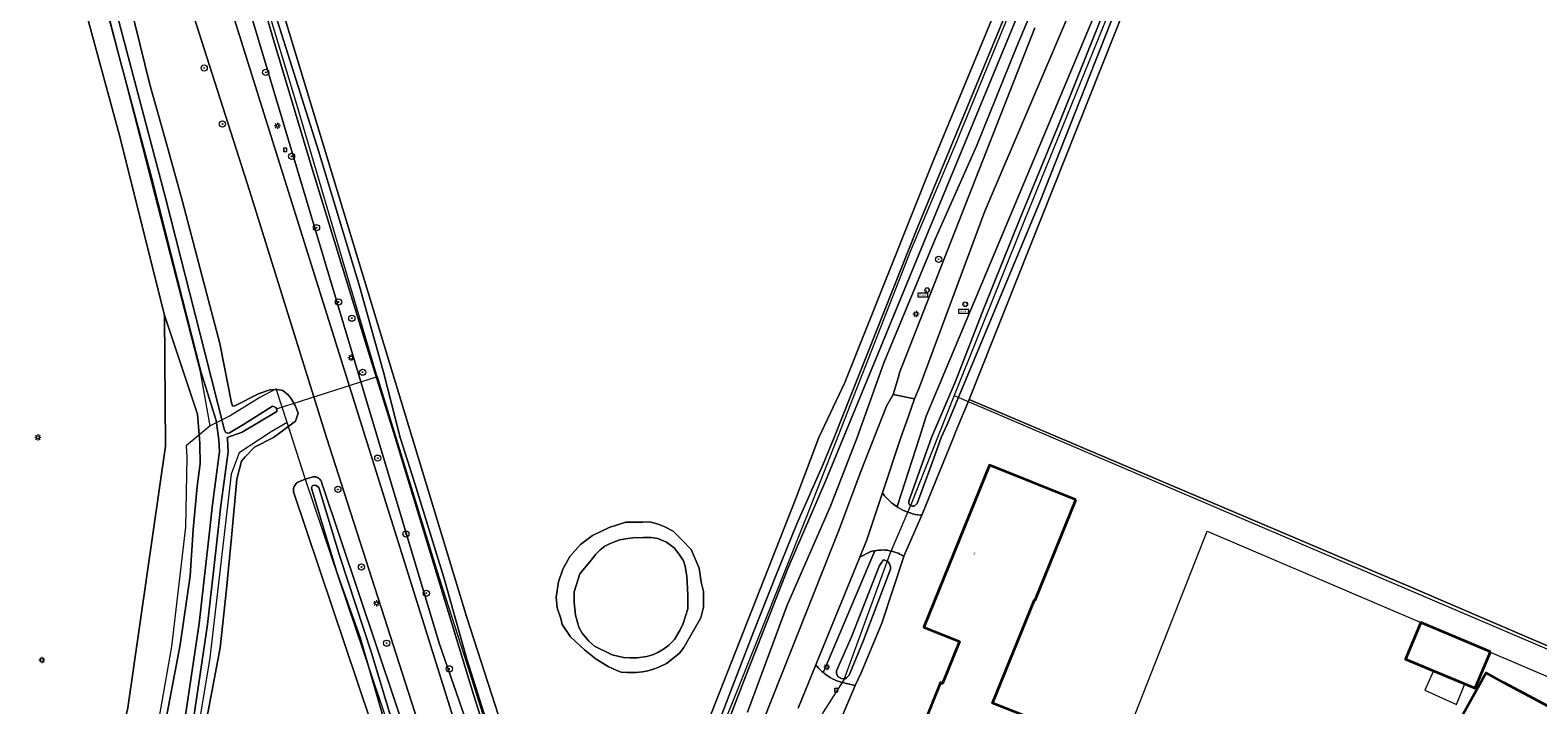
# Model space of a CAD drawing. Header units: metres. Extents: x 250001 to 257773, y 598992 to 609118.
# Tile 187 of 256: x 251546 to 251741, y 601965 to 602053. Entities that reach past the tile are written whole.
import ezdxf
from ezdxf.enums import TextEntityAlignment as Align
from ezdxf.lldxf.tags import DXFTag

# ---------------------------------------------------------------- set-up
doc = ezdxf.new("R2010")
doc.units = ezdxf.units.M
for name, color, linetype, lineweight in [('B-WE-GR-BOOM-S', 252, 'Continuous', 25), ('B-WE-GR-GRAS-GV', 252, 'Continuous', 13), ('B-WE-GR-GROENVOORZIENING-GV', 252, 'Continuous', 18), ('B-WE-KG-GRENS_PERCEEL-G', 150, 'KG-PERCEEL', 18), ('B-WE-KL-ET_LS_OV_LICHTMAST-S', 252, 'Continuous', 25), ('B-WE-KW-KUNSTWERK_DUIKER-G', 252, 'Continuous', 18), ('B-WE-OG-BEBOUWING-GV', 1, 'Continuous', 35), ('B-WE-OG-BEBOUWING-T18', 7, 'Continuous', 18), ('B-WE-OG-BEBOUWING_LUIFEL-GV', 1, 'Continuous', 18), ('B-WE-OG-TERREIN_ERF-GV', 7, 'Continuous', 18), ('B-WE-OG-WATER-GV', 252, 'Continuous', 18), ('B-WE-OG-WATER_SLOOT-GV', 252, 'Continuous', 18), ('B-WE-RI-GWA_RIOOLPUT-S', 252, 'Continuous', 25), ('B-WE-VH-VERHARDING_GESLOTEN-GV', 252, 'Continuous', 18), ('B-WE-VH-VERHARDING_OPEN-GV', 252, 'Continuous', 18), ('B-WE-VW-AFSLUITPAAL-S', 252, 'Continuous', 25), ('B-WE-VW-VERKEERSTEKEN_BORD-S', 252, 'Continuous', 25), ('X-XX-AL-REFERENTIE-G', 7, 'Continuous', 18)]:
    doc.layers.add(name, color=color, linetype=linetype, lineweight=lineweight)
doc.styles.add('NLCS-ISO', font='NLCS-ISO.ttf')
doc.styles.add('NLCS-ISO-ANNOTATIEF-T18', font='NLCS-ISO.ttf', dxfattribs={"height": 1.8})
doc.styles.get("Standard").update_dxf_attribs({"font": 'NLCS-ISO.ttf'})
tags = doc.linetypes.add('KG-PERCEEL', pattern='A,5.5,-2,["P",Standard,S=1.8,R=0,X=-0.5,Y=-0.9],-2,5.5,-2,[5,NLCS.SHX,S=0.75,R=0,X=0,Y=0],-2', length=19).pattern_tags.tags
tags[6] = DXFTag(74, 10)

# ---------------------------------------------------------------- blocks, each defined once
blk = doc.blocks.new('BS2021-132-Xref-KAD-20210617')
at = {"layer": 'B-WE-KG-GRENS_PERCEEL-G', "flags": 128}
for points in [[(251714.878, 602125.897), (251707.937, 602108.5), (251704.546, 602100.312), (251699.046, 602087.125), (251686.64, 602056.937), (251674.875, 602027.875), (251665.904, 602005.439)], [(251616.687, 601928.562), (251619.171, 601927.75), (251621.203, 601927.875), (251622.718, 601929.5), (251626.562, 601938.562), (251632.203, 601953.312), (251637.609, 601966.625), (251646.734, 601989.437), (251660.265, 602024.187), (251666.234, 602038.312), (251674.593, 602058.75), (251685.015, 602083.562), (251685.562, 602084.937), (251692.046, 602100.687), (251696.781, 602111.5), (251699.381, 602116.212)], [(251565.269, 602096.971), (251568.062, 602086.625), (251572.171, 602071.937), (251580.734, 602043.562), (251586.843, 602022.75), (251591.187, 602008.187), (251591.265, 602008), (251599, 601982.75), (251603.218, 601969.625), (251607.578, 601955.75), (251613.031, 601938.812), (251616.687, 601928.562)], [(251569.691, 602001.489), (251568.455, 602008.473), (251556.679, 602054.275), (251547.632, 602086.909)], [(251579.674, 602001.921), (251578.261, 602006.284), (251576.124, 602005.165), (251572.299, 602002.793), (251569.691, 602001.489)], [(251665.904, 602005.439), (251660.265, 601991.25), (251657.562, 601984.937), (251651.609, 601968.625), (251648.968, 601964.437), (251643.578, 601952.062), (251641.093, 601945.5), (251640.47, 601942.88)], [(251665.904, 602005.439), (251759.142, 601965.52)], [(251569.691, 602001.489), (251566.591, 601998.924), (251566.685, 601997.456), (251566.513, 601988.377), (251564.69, 601972.929), (251561.166, 601952.852), (251554.23, 601926.509), (251552.575, 601920.547), (251545.611, 601900.496), (251543.709, 601896.289), (251536.924, 601880.278), (251528.538, 601860.07), (251526.221, 601854.429), (251518.427, 601838.359), (251512.316, 601827.74), (251511.105, 601824.766), (251510.46, 601821.53), (251510.232, 601818.593), (251510.82, 601815.39), (251511.97, 601812.13), (251512.424, 601811.264)], [(251579.674, 602001.921), (251577.614, 602000.716), (251573.462, 601998.017), (251572.405, 601995.246), (251569.679, 601971.485), (251567.073, 601955.838), (251565.724, 601947.741), (251563.663, 601939.087), (251560.676, 601926.505), (251555.472, 601908.93), (251552.749, 601901.637), (251552.228, 601900.241)], [(251603.912, 601928.081), (251603, 601930.89), (251595.006, 601956.114), (251582.042, 601994.567), (251579.674, 602001.921)], [(251681.101, 601943.35), (251698.58, 601987.86), (251757.52, 601962.67)]]:
    blk.add_lwpolyline(points, dxfattribs=at)
blk = doc.blocks.new('SIE-WEG_VERKEERSBORD_PLAATSNAAM-SO')
at = {"color": 0, "linetype": 'ByBlock', "lineweight": 18}
blk.add_lwpolyline([(-3.25, -1.25), (3.25, -1.25), (3.25, 1.25), (-3.25, 1.25)], close=True, dxfattribs=at)
at = {"color": 0, "linetype": 'ByBlock', "lineweight": 18, "style": 'NLCS-ISO'}
blk.add_text('plaats', height=1.5, dxfattribs=at).set_placement((0, 0.21), align=Align.MIDDLE_CENTER)
blk = doc.blocks.new('SKL-ET_OV_LICHTMAST-SO')
at = {"color": 0, "linetype": 'ByBlock', "lineweight": 18}
for points in [[(-1.25, 0), (-2, 0)], [(-1.41, 1.41), (-0.88, 0.88)], [(0, 2), (0, 1.25)], [(0.88, 0.88), (1.41, 1.41)], [(2, 0), (1.25, 0)], [(-1.41, -1.41), (-0.88, -0.88)], [(0, -1.25), (0, -2)], [(0.88, -0.88), (1.41, -1.41)]]:
    blk.add_lwpolyline(points, dxfattribs=at)
blk.add_circle((0, 0), 1, dxfattribs=at)
blk = doc.blocks.new('SVW-AFSLUITPAAL-SO')
at = {"lineweight": 18}
blk.add_circle((0, 0), 1.5, dxfattribs=at)
at = {"lineweight": 18, "style": 'NLCS-ISO'}
blk.add_text('af', height=1.8, dxfattribs=at).set_placement((0, 0), align=Align.MIDDLE_CENTER)
blk = doc.blocks.new('SRI-PUT_INSPECTIEPUT_RIOOLPUT-SO')
at = {"color": 0, "linetype": 'ByBlock', "lineweight": 18}
blk.add_lwpolyline([(-1.12, -1.12), (1.12, -1.12), (1.12, 1.12), (-1.12, 1.12)], close=True, dxfattribs=at)
at = {"color": 0, "linetype": 'ByBlock', "lineweight": 18, "style": 'NLCS-ISO'}
blk.add_text('r', height=1.5, dxfattribs=at).set_placement((0, 0.28), align=Align.MIDDLE_CENTER)
blk = doc.blocks.new('SGR-BOOM_01-SO')
at = {"linetype": 'ByBlock', "lineweight": 18}
h = blk.add_hatch(color=0, dxfattribs=at)
h.dxf.hatch_style = 1
edge = h.paths.add_edge_path()
edge.add_arc((0, 0), 0.25, 0, 360)
at = {"color": 0, "linetype": 'ByBlock', "lineweight": 18}
for radius in [2, 0.25]:
    blk.add_circle((0, 0), radius, dxfattribs=at)
blk = doc.blocks.new('BS2021-132-Xref-BGT-GRIJS-20210617-aangepast')
at = {"layer": 'B-WE-GR-GRAS-GV', "flags": 128}
for points in [[(251725.84, 602147.768), (251713.149, 602115.462), (251688.026, 602055.783), (251667.831, 602004.897), (251724.856, 601980.654), (251757.011, 601966.826)], [(251566.611, 602096.371), (251595.812, 602000), (251602.876, 601976.686), (251612.014, 601948.398), (251615.052, 601937.077), (251615.25, 601936.339), (251616.7, 601931.43), (251616.768, 601931.36), (251618.22, 601929.869), (251620.32, 601930.17), (251621.519, 601931.78), (251625.739, 601942.27), (251627.279, 601945.92), (251645.42, 601992.099), (251648.414, 602000), (251651.759, 602007.115), (251663.036, 602035.46), (251676.607, 602068.321)]]:
    blk.add_lwpolyline(points, dxfattribs=at)
blk.add_lwpolyline([(251625.661, 601989.046), (251626.557, 601989.063), (251627.608, 601988.783), (251628.466, 601988.41), (251629.552, 601987.862), (251629.84, 601987.613), (251630.738, 601986.718), (251631.881, 601985.484), (251632.941, 601983.053), (251633.198, 601981.25), (251633.474, 601980.06), (251633.497, 601978.806), (251633.496, 601978.043), (251633.133, 601976.648), (251630.932, 601972.798), (251630.392, 601972.071), (251629.524, 601971.367), (251628.683, 601970.755), (251627.78, 601970.32), (251627.157, 601970.054), (251626.295, 601969.8), (251625.596, 601969.638), (251624.776, 601969.563), (251624.074, 601969.55), (251623.61, 601969.571), (251622.847, 601969.617), (251622.276, 601969.831), (251621.175, 601970.364), (251619.604, 601971.306), (251618.089, 601972.489), (251616.295, 601974.189), (251615.22, 601975.768), (251615.026, 601976.571), (251614.583, 601977.953), (251614.439, 601979.31), (251614.76, 601981.318), (251615.298, 601982.956), (251616.195, 601984.601), (251617.586, 601986.15), (251619.148, 601987.299), (251621.281, 601988.324), (251623.45, 601989.021)], close=True, dxfattribs=at)
at = {"layer": 'B-WE-GR-GROENVOORZIENING-GV', "flags": 128}
for points in [[(251716.595, 602139.034), (251669.843, 602029.258), (251661.371, 602006.421), (251660.776, 602004.988), (251659.96, 602002.618), (251658.989, 602000), (251656.612, 601992.803), (251656.672, 601992.719), (251656.88, 601992.454), (251657.102, 601992.199), (251657.335, 601991.955), (251657.579, 601991.723), (251657.834, 601991.502), (251658.1, 601991.293), (251658.374, 601991.097), (251658.51, 601991.01), (251658.559, 601991.189), (251661.405, 602000), (251662.29, 602002.739), (251707.015, 602109.534)], [(251563.553, 602083.848), (251589.783, 602000), (251605.559, 601949.569)], [(251633.68, 601944.39), (251651.04, 601988.08), (251653.884, 601995.716), (251655.56, 602000), (251657.134, 602004.021), (251657.999, 602005.537), (251658.8, 602008.254), (251658.789, 602008.251), (251676.303, 602053.005)], [(251679.279, 602063.274), (251673.949, 602050.498), (251668.76, 602037.693), (251663.417, 602025.631), (251656.809, 602009.662), (251653.337, 602000), (251649.884, 601991.11), (251644.308, 601978.286), (251639.18, 601964.434)], [(251608.59, 601946.632), (251599.323, 601973.36), (251591.358, 602000), (251561.95, 602098.358)], [(251544.533, 601908.074), (251549.68, 601926.352), (251559.063, 601965.006), (251563.926, 601998.846), (251563.821, 602015.8), (251557.96, 602039.228), (251540.413, 602103.64)], [(251557.999, 602061.668), (251561.926, 602045.673), (251563.872, 602038.655), (251566.149, 602030.523), (251568.421, 602021.801), (251570.974, 602012.152), (251572.45, 602004.488), (251572.613, 602004.102), (251572.738, 602004.042), (251572.893, 602004.061), (251576.049, 602005.657), (251577.438, 602006.164), (251578.401, 602006.181), (251579.103, 602006.07), (251579.844, 602005.446), (251580.242, 602004.941), (251580.676, 602004.125), (251581.083, 602003.138), (251580.729, 602002.091), (251577.884, 602000), (251575.447, 601998.733), (251574.217, 601997.492), (251573.764, 601996.918), (251573.172, 601994.608), (251572.486, 601987.03), (251571.836, 601980.344), (251571.013, 601972.78), (251568.664, 601960.471)], [(251595.482, 601948.318), (251580.472, 601992.953), (251580.463, 601993.097), (251580.469, 601993.241), (251580.492, 601993.383), (251580.53, 601993.522), (251580.583, 601993.656), (251580.651, 601993.783), (251580.733, 601993.902), (251580.827, 601994.011), (251580.933, 601994.109), (251581.048, 601994.194), (251581.173, 601994.267), (251581.242, 601994.299), (251582.005, 601994.58), (251582.414, 601994.72), (251582.723, 601994.811), (251582.855, 601994.85), (251582.977, 601994.88), (251583.103, 601994.895), (251583.229, 601994.894), (251583.354, 601994.877), (251583.476, 601994.845), (251583.592, 601994.797), (251583.702, 601994.735), (251583.803, 601994.659), (251583.894, 601994.572), (251583.973, 601994.473), (251584.038, 601994.365), (251584.09, 601994.251), (251584.127, 601994.13), (251584.139, 601994.067), (251600.79, 601944.439)], [(251602.399, 601944.979), (251584.753, 602000), (251574.788, 602031.956), (251551.057, 602106.261)], [(251545.037, 601896.683), (251548.641, 601905.996), (251550.807, 601912.366), (251554.367, 601923.171), (251555.978, 601928.948), (251557.77, 601935.105), (251559.654, 601942.808), (251561.668, 601950.925), (251563.635, 601961.581), (251565.843, 601973.167), (251567.104, 601982.077), (251567.527, 601988.056), (251568.009, 601993.623), (251568.435, 601996.633), (251568.391, 601999.017), (251568.33, 602000), (251568.303, 602000.348), (251568.061, 602003.002), (251563.821, 602015.8), (251563.926, 601998.846), (251559.063, 601965.006), (251549.68, 601926.352), (251544.533, 601908.074)]]:
    blk.add_lwpolyline(points, dxfattribs=at)
blk.add_lwpolyline([(251655.25, 601984.43), (251655.628, 601985.327), (251655.58, 601985.319), (251655.304, 601985.253), (251655.033, 601985.172), (251653.694, 601984.494), (251648.011, 601970.549), (251648.158, 601970.364), (251648.37, 601970.123), (251648.595, 601969.892), (251648.83, 601969.673), (251648.956, 601969.567), (251649.04, 601969.729)], close=True, dxfattribs=at)
at = {"layer": 'B-WE-KW-KUNSTWERK_DUIKER-G', "flags": 128}
blk.add_lwpolyline([(251578.279, 602003.69), (251591.19, 602007.822)], dxfattribs=at)
at = {"layer": 'B-WE-OG-BEBOUWING-GV', "flags": 128}
for points in [[(251681.6, 601991.91), (251670.45, 601996.41), (251661.97, 601975.449), (251666.589, 601973.589), (251664.39, 601968.16), (251664.119, 601968.27), (251660.989, 601960.489), (251671.929, 601956.089), (251675.089, 601963.9), (251670.85, 601965.609), (251676.26, 601978.979), (251676.359, 601978.939)], [(251735.203, 601972.24), (251726.208, 601976.022), (251724.229, 601971.316), (251733.224, 601967.534)], [(251736.89, 601968.28), (251734.648, 601969.522), (251731.037, 601963.002), (251733.279, 601961.76), (251741.85, 601957.229), (251742.269, 601958.02), (251745.559, 601956.319), (251748.22, 601961.13), (251743.64, 601963.54), (251744.109, 601964.43)]]:
    blk.add_lwpolyline(points, close=True, dxfattribs=at)
at = {"layer": 'B-WE-OG-BEBOUWING_LUIFEL-GV', "flags": 128}
blk.add_lwpolyline([(251727.836, 601969.8), (251726.741, 601967.287), (251730.829, 601965.44), (251731.92, 601968.083)], close=True, dxfattribs=at)
at = {"layer": 'B-WE-OG-TERREIN_ERF-GV', "flags": 128}
for points in [[(251667.831, 602004.897), (251666.07, 602000.68), (251665.794, 602000), (251661.709, 601989.93), (251659.376, 601984.608), (251659.371, 601984.593), (251656.532, 601975.96), (251653.887, 601969.516), (251653.09, 601967.897), (251651.326, 601963.683)], [(251757.011, 601966.826), (251724.856, 601980.654), (251667.831, 602004.897)]]:
    blk.add_lwpolyline(points, dxfattribs=at)
for points in [[(251666.589, 601973.589), (251661.97, 601975.449), (251670.45, 601996.41), (251681.6, 601991.91), (251676.359, 601978.939), (251676.26, 601978.979), (251670.85, 601965.609), (251675.089, 601963.9), (251671.929, 601956.089), (251660.989, 601960.489), (251664.119, 601968.27), (251664.39, 601968.16)], [(251724.229, 601971.316), (251726.208, 601976.022), (251735.203, 601972.24), (251733.224, 601967.534)], [(251734.648, 601969.522), (251736.89, 601968.28), (251744.109, 601964.43), (251743.64, 601963.54), (251748.22, 601961.13), (251745.559, 601956.319), (251742.269, 601958.02), (251741.85, 601957.229), (251733.279, 601961.76), (251731.037, 601963.002)]]:
    blk.add_lwpolyline(points, close=True, dxfattribs=at)
at = {"layer": 'B-WE-OG-WATER-GV', "flags": 128}
for points in [[(251686.407, 602058.041), (251679.226, 602040.116), (251674.406, 602028.374), (251669.768, 602016.829), (251666.023, 602007.149), (251662.944, 602000), (251660.028, 601991.752), (251660.034, 601991.433), (251660.113, 601991.282), (251660.359, 601991.119), (251660.497, 601991.076), (251660.725, 601991.08), (251661.114, 601991.453), (251661.288, 601991.927), (251663.214, 601997.194), (251664.189, 602000), (251664.971, 602001.653), (251677.004, 602030.585), (251687.413, 602057.065)], [(251682.471, 602078.865), (251661.128, 602027.161), (251650.381, 602000), (251648.936, 601996.536), (251645.538, 601988.822), (251642.86, 601982.202), (251639.987, 601974.94), (251636.806, 601966.658), (251633.565, 601958.141)], [(251632.375, 601952.055), (251638.947, 601969.144), (251644.381, 601983.036), (251649.25, 601994.316), (251651.578, 602000), (251662.519, 602026.6), (251683.858, 602078.295)], [(251553.465, 602066.238), (251557.933, 602049.276), (251562.187, 602033.508), (251565.502, 602020.375), (251568.523, 602008.532), (251570.477, 602002.164), (251570.792, 602000), (251570.842, 601999.683), (251570.921, 601998.191), (251570, 601991.329), (251569.441, 601986.207), (251568.291, 601975.909), (251566.517, 601964.039), (251564.084, 601952.551), (251561.224, 601939.083), (251556.71, 601923.2), (251549.958, 601903.004), (251546.29, 601893.449)], [(251567.6, 601963.843), (251569.381, 601975.766), (251570.534, 601986.086), (251571.092, 601991.196), (251572.025, 601998.147), (251571.938, 601999.798), (251571.906, 602000), (251573.862, 602000.681), (251578.31, 602003.351), (251578.305, 602003.641), (251578.185, 602003.871), (251577.776, 602004.018), (251574.007, 602001.686), (251572.209, 602000.589), (251571.958, 602000.546), (251571.743, 602000.639), (251571.545, 602000.926), (251569.062, 602010.805), (251563.935, 602030.987), (251557.327, 602055.997)], [(251574.824, 602062.002), (251577.792, 602051.77), (251582.755, 602035.204), (251589.808, 602012.274), (251593.619, 602000), (251596.808, 601989.522), (251603.741, 601966.725), (251611.494, 601942.319)], [(251606.687, 601959.283), (251602.908, 601971.29), (251599.905, 601981.854), (251596.164, 601994.028), (251594.288, 602000), (251592.131, 602008.432), (251589.007, 602019.578), (251583.716, 602037.071), (251578.407, 602053.848)]]:
    blk.add_lwpolyline(points, dxfattribs=at)
for points in [[(251627.597, 601986.915), (251626.698, 601987.048), (251625.727, 601987.045), (251624.353, 601987.02), (251623.429, 601986.884), (251622.655, 601986.735), (251621.869, 601986.422), (251621.231, 601986.187), (251620.742, 601985.924), (251620.123, 601985.464), (251619.581, 601984.872), (251618.952, 601984.128), (251617.491, 601982.339), (251616.772, 601979.995), (251616.751, 601978.65), (251616.931, 601976.98), (251617.363, 601975.449), (251617.78, 601974.65), (251618.666, 601973.635), (251619.409, 601972.991), (251621.671, 601971.867), (251623.127, 601971.49), (251624.009, 601971.461), (251624.92, 601971.463), (251626.142, 601971.635), (251626.87, 601971.857), (251627.582, 601972.169), (251628.291, 601972.585), (251628.984, 601973.121), (251629.718, 601973.836), (251630.471, 601975.105), (251630.86, 601975.919), (251631.438, 601977.827), (251631.464, 601978.873), (251631.453, 601979.441), (251631.434, 601980.471), (251631.317, 601981.978), (251631.128, 601983.319), (251630.877, 601984.017), (251630.307, 601984.933), (251629.681, 601985.698), (251628.681, 601986.442)], [(251656.944, 601984.091), (251656.745, 601984.133), (251656.226, 601983.409), (251652.607, 601974.202), (251650.664, 601969.802), (251650.687, 601969.376), (251650.906, 601969.03), (251651.306, 601968.779), (251651.535, 601968.738), (251651.794, 601968.742), (251651.989, 601968.883), (251652.333, 601969.208), (251654.123, 601973.621), (251657.648, 601982.963), (251657.658, 601983.298), (251657.545, 601983.646), (251657.373, 601983.886)]]:
    blk.add_lwpolyline(points, close=True, dxfattribs=at)
at = {"layer": 'B-WE-OG-WATER_SLOOT-GV', "flags": 128}
for points in [[(251707.015, 602109.534), (251662.29, 602002.739), (251661.405, 602000), (251658.559, 601991.189), (251658.51, 601991.01), (251658.658, 601990.915), (251658.95, 601990.746), (251659.25, 601990.591), (251659.557, 601990.451), (251659.87, 601990.325), (251660.189, 601990.214), (251660.513, 601990.119), (251660.841, 601990.038), (251661.172, 601989.974), (251661.506, 601989.925), (251661.709, 601989.93), (251665.794, 602000), (251666.07, 602000.68), (251667.831, 602004.897), (251688.026, 602055.783)], [(251687.413, 602057.065), (251677.004, 602030.585), (251664.971, 602001.653), (251664.189, 602000), (251663.214, 601997.194), (251661.288, 601991.927), (251661.114, 601991.453), (251660.725, 601991.08), (251660.497, 601991.076), (251660.359, 601991.119), (251660.113, 601991.282), (251660.034, 601991.433), (251660.028, 601991.752), (251662.944, 602000), (251666.023, 602007.149), (251669.768, 602016.829), (251674.406, 602028.374), (251679.226, 602040.116), (251686.407, 602058.041)], [(251676.607, 602068.321), (251663.036, 602035.46), (251651.759, 602007.115), (251648.414, 602000), (251645.42, 601992.099), (251627.279, 601945.92)], [(251639.18, 601964.434), (251644.308, 601978.286), (251649.884, 601991.11), (251653.337, 602000), (251656.809, 602009.662), (251663.417, 602025.631), (251668.76, 602037.693), (251673.949, 602050.498), (251679.279, 602063.274)], [(251683.858, 602078.295), (251662.519, 602026.6), (251651.578, 602000), (251649.25, 601994.316), (251644.381, 601983.036), (251638.947, 601969.144), (251632.375, 601952.055)], [(251633.565, 601958.141), (251636.806, 601966.658), (251639.987, 601974.94), (251642.86, 601982.202), (251645.538, 601988.822), (251648.936, 601996.536), (251650.381, 602000), (251661.128, 602027.161), (251682.471, 602078.865)], [(251557.327, 602055.997), (251563.935, 602030.987), (251569.062, 602010.805), (251571.545, 602000.926), (251571.743, 602000.639), (251571.958, 602000.546), (251572.209, 602000.589), (251574.007, 602001.686), (251577.776, 602004.018), (251578.185, 602003.871), (251578.305, 602003.641), (251578.31, 602003.351), (251573.862, 602000.681), (251571.906, 602000), (251571.938, 601999.798), (251572.025, 601998.147), (251571.092, 601991.196), (251570.534, 601986.086), (251569.381, 601975.766), (251567.6, 601963.843)], [(251568.664, 601960.471), (251571.013, 601972.78), (251571.836, 601980.344), (251572.486, 601987.03), (251573.172, 601994.608), (251573.764, 601996.918), (251574.217, 601997.492), (251575.447, 601998.733), (251577.884, 602000), (251580.729, 602002.091), (251581.083, 602003.138), (251580.676, 602004.125), (251580.242, 602004.941), (251579.844, 602005.446), (251579.103, 602006.07), (251578.401, 602006.181), (251577.438, 602006.164), (251576.049, 602005.657), (251572.893, 602004.061), (251572.738, 602004.042), (251572.613, 602004.102), (251572.45, 602004.488), (251570.974, 602012.152), (251568.421, 602021.801), (251566.149, 602030.523), (251563.872, 602038.655), (251561.926, 602045.673), (251557.999, 602061.668)], [(251540.413, 602103.64), (251557.96, 602039.228), (251563.821, 602015.8), (251568.061, 602003.002), (251568.303, 602000.348), (251568.33, 602000), (251568.391, 601999.017), (251568.435, 601996.633), (251568.009, 601993.623), (251567.527, 601988.056), (251567.104, 601982.077), (251565.843, 601973.167), (251563.635, 601961.581), (251561.668, 601950.925), (251559.654, 601942.808), (251557.77, 601935.105), (251555.978, 601928.948), (251554.367, 601923.171), (251550.807, 601912.366), (251548.641, 601905.996), (251545.037, 601896.683)], [(251546.29, 601893.449), (251549.958, 601903.004), (251556.71, 601923.2), (251561.224, 601939.083), (251564.084, 601952.551), (251566.517, 601964.039), (251568.291, 601975.909), (251569.441, 601986.207), (251570, 601991.329), (251570.921, 601998.191), (251570.842, 601999.683), (251570.792, 602000), (251570.477, 602002.164), (251568.523, 602008.532), (251565.502, 602020.375), (251562.187, 602033.508), (251557.933, 602049.276), (251553.465, 602066.238)], [(251561.95, 602098.358), (251591.358, 602000), (251599.323, 601973.36), (251608.59, 601946.632)], [(251612.014, 601948.398), (251602.876, 601976.686), (251595.812, 602000), (251566.611, 602096.371)], [(251578.407, 602053.848), (251583.716, 602037.071), (251589.007, 602019.578), (251592.131, 602008.432), (251594.288, 602000), (251596.164, 601994.028), (251599.905, 601981.854), (251602.908, 601971.29), (251606.687, 601959.283)], [(251611.494, 601942.319), (251603.741, 601966.725), (251596.808, 601989.522), (251593.619, 602000), (251589.808, 602012.274), (251582.755, 602035.204), (251577.792, 602051.77), (251574.824, 602062.002)], [(251600.79, 601944.439), (251584.139, 601994.067), (251584.127, 601994.13), (251584.09, 601994.251), (251584.038, 601994.365), (251583.973, 601994.473), (251583.894, 601994.572), (251583.803, 601994.659), (251583.702, 601994.735), (251583.592, 601994.797), (251583.476, 601994.845), (251583.354, 601994.877), (251583.229, 601994.894), (251583.103, 601994.895), (251582.977, 601994.88), (251582.855, 601994.85), (251582.723, 601994.811), (251582.414, 601994.72), (251582.005, 601994.58), (251581.242, 601994.299), (251581.173, 601994.267), (251581.048, 601994.194), (251580.933, 601994.109), (251580.827, 601994.011), (251580.733, 601993.902), (251580.651, 601993.783), (251580.583, 601993.656), (251580.53, 601993.522), (251580.492, 601993.383), (251580.469, 601993.241), (251580.463, 601993.097), (251580.472, 601992.953), (251595.482, 601948.318)], [(251592.048, 601963.972), (251589.079, 601974.093), (251586.062, 601982.549), (251582.819, 601993.42), (251582.854, 601993.629), (251582.982, 601993.775), (251583.215, 601993.818), (251583.411, 601993.783), (251583.741, 601993.528), (251586.468, 601984.586), (251590.573, 601972.104), (251593.399, 601962.682)], [(251593.399, 601962.682), (251590.573, 601972.104), (251586.468, 601984.586), (251583.741, 601993.528), (251583.411, 601993.783), (251583.215, 601993.818), (251582.982, 601993.775), (251582.854, 601993.629), (251582.819, 601993.42), (251586.062, 601982.549), (251589.079, 601974.093), (251592.048, 601963.972)]]:
    blk.add_lwpolyline(points, dxfattribs=at)
for points in [[(251627.608, 601988.783), (251626.557, 601989.063), (251625.661, 601989.046), (251623.45, 601989.021), (251621.281, 601988.324), (251619.148, 601987.299), (251617.586, 601986.15), (251616.195, 601984.601), (251615.298, 601982.956), (251614.76, 601981.318), (251614.439, 601979.31), (251614.583, 601977.953), (251615.026, 601976.571), (251615.22, 601975.768), (251616.295, 601974.189), (251618.089, 601972.489), (251619.604, 601971.306), (251621.175, 601970.364), (251622.276, 601969.831), (251622.847, 601969.617), (251623.61, 601969.571), (251624.074, 601969.55), (251624.776, 601969.563), (251625.596, 601969.638), (251626.295, 601969.8), (251627.157, 601970.054), (251627.78, 601970.32), (251628.683, 601970.755), (251629.524, 601971.367), (251630.392, 601972.071), (251630.932, 601972.798), (251633.133, 601976.648), (251633.496, 601978.043), (251633.497, 601978.806), (251633.474, 601980.06), (251633.198, 601981.25), (251632.941, 601983.053), (251631.881, 601985.484), (251630.738, 601986.718), (251629.84, 601987.613), (251629.552, 601987.862), (251628.466, 601988.41)], [(251625.727, 601987.045), (251626.698, 601987.048), (251627.597, 601986.915), (251628.681, 601986.442), (251629.681, 601985.698), (251630.307, 601984.933), (251630.877, 601984.017), (251631.128, 601983.319), (251631.317, 601981.978), (251631.434, 601980.471), (251631.453, 601979.441), (251631.464, 601978.873), (251631.438, 601977.827), (251630.86, 601975.919), (251630.471, 601975.105), (251629.718, 601973.836), (251628.984, 601973.121), (251628.291, 601972.585), (251627.582, 601972.169), (251626.87, 601971.857), (251626.142, 601971.635), (251624.92, 601971.463), (251624.009, 601971.461), (251623.127, 601971.49), (251621.671, 601971.867), (251619.409, 601972.991), (251618.666, 601973.635), (251617.78, 601974.65), (251617.363, 601975.449), (251616.931, 601976.98), (251616.751, 601978.65), (251616.772, 601979.995), (251617.491, 601982.339), (251618.952, 601984.128), (251619.581, 601984.872), (251620.123, 601985.464), (251620.742, 601985.924), (251621.231, 601986.187), (251621.869, 601986.422), (251622.655, 601986.735), (251623.429, 601986.884), (251624.353, 601987.02)], [(251656.988, 601985.41), (251656.705, 601985.424), (251656.422, 601985.422), (251656.139, 601985.403), (251655.858, 601985.369), (251655.628, 601985.327), (251655.25, 601984.43), (251649.04, 601969.729), (251648.956, 601969.567), (251649.076, 601969.466), (251649.332, 601969.272), (251649.598, 601969.09), (251649.872, 601968.922), (251650.154, 601968.767), (251650.443, 601968.627), (251650.74, 601968.502), (251651.041, 601968.391), (251651.348, 601968.295), (251651.66, 601968.215), (251651.975, 601968.151), (251653.09, 601967.897), (251653.887, 601969.516), (251656.532, 601975.96), (251659.371, 601984.593), (251659.133, 601984.741), (251658.884, 601984.877), (251658.628, 601984.999), (251658.366, 601985.106), (251658.098, 601985.198), (251657.826, 601985.274), (251657.549, 601985.335), (251657.27, 601985.381)], [(251656.226, 601983.409), (251656.745, 601984.133), (251656.944, 601984.091), (251657.373, 601983.886), (251657.545, 601983.646), (251657.658, 601983.298), (251657.648, 601982.963), (251654.123, 601973.621), (251652.333, 601969.208), (251651.989, 601968.883), (251651.794, 601968.742), (251651.535, 601968.738), (251651.306, 601968.779), (251650.906, 601969.03), (251650.687, 601969.376), (251650.664, 601969.802), (251652.607, 601974.202)]]:
    blk.add_lwpolyline(points, close=True, dxfattribs=at)
at = {"layer": 'B-WE-VH-VERHARDING_GESLOTEN-GV', "flags": 128}
for points in [[(251551.057, 602106.261), (251574.788, 602031.956), (251584.753, 602000), (251602.399, 601944.979), (251606.879, 601946.42), (251605.553, 601949.568), (251605.559, 601949.569), (251589.783, 602000), (251563.553, 602083.848)], [(251676.303, 602053.005), (251658.789, 602008.251), (251658.8, 602008.254), (251657.999, 602005.537), (251660.776, 602004.988), (251661.371, 602006.421), (251669.843, 602029.258), (251716.595, 602139.034)], [(251645.737, 601964.972), (251648.011, 601970.549), (251653.694, 601984.494), (251654.61, 601986.74), (251656.612, 601992.803), (251658.989, 602000), (251659.96, 602002.618), (251660.776, 602004.988), (251657.999, 602005.537), (251657.134, 602004.021), (251655.56, 602000), (251653.884, 601995.716), (251651.04, 601988.08), (251633.68, 601944.39)]]:
    blk.add_lwpolyline(points, dxfattribs=at)
at = {"layer": 'B-WE-VH-VERHARDING_OPEN-GV', "flags": 128}
blk.add_lwpolyline([(251656.672, 601992.719), (251656.612, 601992.803), (251654.61, 601986.74), (251653.694, 601984.494), (251655.033, 601985.172), (251655.304, 601985.253), (251655.58, 601985.319), (251655.628, 601985.327), (251655.858, 601985.369), (251656.139, 601985.403), (251656.422, 601985.422), (251656.705, 601985.424), (251656.988, 601985.41), (251657.27, 601985.381), (251657.549, 601985.335), (251657.826, 601985.274), (251658.098, 601985.198), (251658.366, 601985.106), (251658.628, 601984.999), (251658.884, 601984.877), (251659.133, 601984.741), (251659.371, 601984.593), (251659.376, 601984.608), (251661.709, 601989.93), (251661.506, 601989.925), (251661.172, 601989.974), (251660.841, 601990.038), (251660.513, 601990.119), (251660.189, 601990.214), (251659.87, 601990.325), (251659.557, 601990.451), (251659.25, 601990.591), (251658.95, 601990.746), (251658.658, 601990.915), (251658.51, 601991.01), (251658.374, 601991.097), (251658.1, 601991.293), (251657.834, 601991.502), (251657.579, 601991.723), (251657.335, 601991.955), (251657.102, 601992.199), (251656.88, 601992.454)], close=True, dxfattribs=at)
blk.add_lwpolyline([(251651.326, 601963.683), (251653.09, 601967.897), (251651.975, 601968.151), (251651.66, 601968.215), (251651.348, 601968.295), (251651.041, 601968.391), (251650.74, 601968.502), (251650.443, 601968.627), (251650.154, 601968.767), (251649.872, 601968.922), (251649.598, 601969.09), (251649.332, 601969.272), (251649.076, 601969.466), (251648.956, 601969.567), (251648.83, 601969.673), (251648.595, 601969.892), (251648.37, 601970.123), (251648.158, 601970.364), (251648.011, 601970.549), (251645.737, 601964.972)], dxfattribs=at)
at = {"layer": 'B-WE-GR-BOOM-S', "xscale": 0.2, "yscale": 0.2, "zscale": 0.2}
for p in [(251568.937, 602047.811), (251576.893, 602047.236), (251571.291, 602040.555), (251580.231, 602036.377), (251583.456, 602027.128), (251663.881, 602023.049), (251586.296, 602017.52), (251588.02, 602015.424), (251589.413, 602008.429), (251591.377, 601997.312), (251586.217, 601993.264), (251595.012, 601987.488), (251589.265, 601983.23), (251597.65, 601979.83), (251592.52, 601973.364), (251600.623, 601970.046)]:
    blk.add_blockref('SGR-BOOM_01-SO', p, dxfattribs=at)
at = {"layer": 'B-WE-KL-ET_LS_OV_LICHTMAST-S', "xscale": 0.2, "yscale": 0.2, "zscale": 0.2}
for p in [(251578.406, 602040.327), (251660.961, 602015.96), (251587.903, 602010.312), (251547.429, 602000.001), (251591.212, 601978.529), (251547.949, 601971.182), (251649.421, 601970.278)]:
    blk.add_blockref('SKL-ET_OV_LICHTMAST-SO', p, dxfattribs=at)
at = {"layer": 'B-WE-RI-GWA_RIOOLPUT-S', "xscale": 0.2, "yscale": 0.2, "zscale": 0.2}
for p in [(251579.4, 602037.2), (251650.63, 601967.28)]:
    blk.add_blockref('SRI-PUT_INSPECTIEPUT_RIOOLPUT-SO', p, dxfattribs=at)
at = {"layer": 'B-WE-VW-AFSLUITPAAL-S', "xscale": 0.2, "yscale": 0.2, "zscale": 0.2}
for p in [(251662.4, 602019.067), (251667.316, 602017.229)]:
    blk.add_blockref('SVW-AFSLUITPAAL-SO', p, dxfattribs=at)
at = {"layer": 'B-WE-VW-VERKEERSTEKEN_BORD-S', "xscale": 0.2, "yscale": 0.2, "zscale": 0.2}
for p in [(251661.842, 602018.424), (251667.118, 602016.312)]:
    blk.add_blockref('SIE-WEG_VERKEERSBORD_PLAATSNAAM-SO', p, dxfattribs=at)
at = {"layer": 'B-WE-OG-BEBOUWING-T18', "style": 'NLCS-ISO-ANNOTATIEF-T18'}
blk.add_text('6', height=0.36, rotation=338, dxfattribs=at).set_placement((251668.528, 601984.992), align=Align.MIDDLE)

msp = doc.modelspace()

# ---------------------------------------------------------------- block references
at = {"layer": 'X-XX-AL-REFERENTIE-G'}
for name in ['BS2021-132-Xref-BGT-GRIJS-20210617-aangepast', 'BS2021-132-Xref-KAD-20210617']:
    msp.add_blockref(name, (0, 0), dxfattribs=at)

doc.saveas('drawing.dxf')
